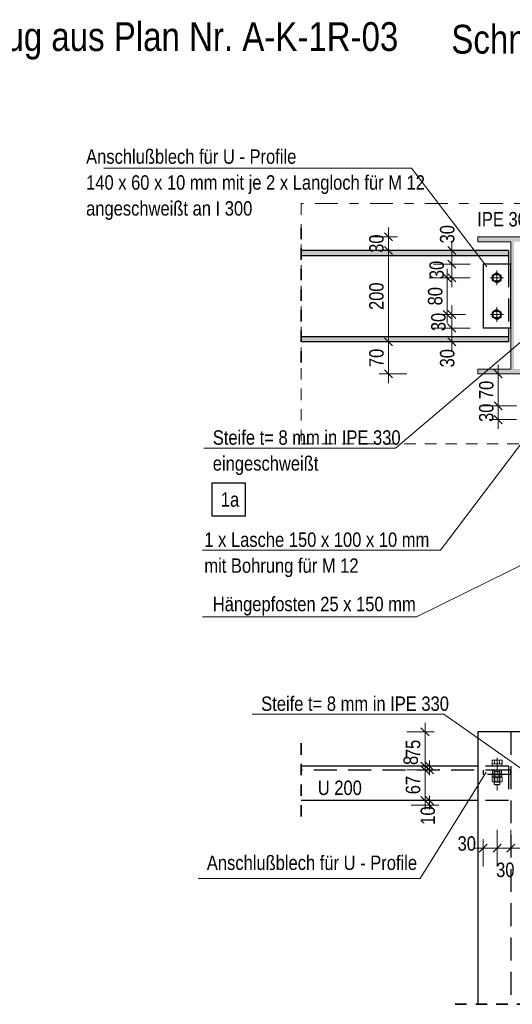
# Model space of a CAD drawing. Header units: millimetres. Extents: x 0 to 96, y -6 to 70.6.
# Tile 136 of 138: x 53.3 to 58.7, y 59.9 to 70.6. Entities that reach past the tile are written whole.
import ezdxf

# ---------------------------------------------------------------- set-up
doc = ezdxf.new("R2010")
doc.units = ezdxf.units.MM
for name, pattern in [('DASHDOT', [1, 0.5, -0.25, 0, -0.25]), ('HIDDEN', [0.375, 0.25, -0.125]), ('HIDDENX2', [0.75, 0.5, -0.25])]:
    doc.linetypes.add(name, pattern=pattern)
doc.layers.add('Schraffuren', color=7, linetype='Continuous', lineweight=20)
doc.styles.add('Arial Narrow', font='ARIALN.TTF')
doc.dimstyles.new('Arch_Strakon_dimstyle', dxfattribs={"dimtxt": 15.75, "dimasz": 1, "dimexe": 1.25, "dimexo": 0.0625, "dimgap": 1, "dimtad": 0, "dimdec": 3, "dimzin": 12, "dimdsep": 46, "dimtxsty": 'Arial Narrow', "dimblk": 'Arrowhead_Tick', "dimsah": 1, "dimcen": 0, "dimse1": 1, "dimse2": 1, "dimclrd": 6, "dimclrt": 2, "dimazin": 0, "dimtfac": 1, "dimtdec": 4, "dimtmove": 0, "dimatfit": 3, "dimldrblk": 'NONE', "dimfxl": 1, "dimtvp": 1, "dimtolj": 1, "dimtzin": 0, "dimlwd": 13, "dimarcsym": 2})

# ---------------------------------------------------------------- blocks, each defined once
blk = doc.blocks.new('Arrowhead_Tick')
at = {"color": 0, "linetype": 'Continuous', "lineweight": -2}
for p, q in [((0, 20), (0, -10)), ((-1, 0), (0, 0)), ((10, 0), (0, 0))]:
    blk.add_line(p, q, dxfattribs=at)
at = {"color": 2, "linetype": 'Continuous', "lineweight": 35}
blk.add_line((4.4, 4.4), (-4.4, -4.4), dxfattribs=at)
blk = doc.blocks.new('*D671')
at = {"color": 6, "linetype": 'Continuous', "lineweight": 13}
blk.add_line((58.572, 66.268), (58.572, 66.398), dxfattribs=at)
at = {"layer": 'Defpoints', "color": 0}
for p in [(58.572, 66.408), (58.961, 66.408), (58.961, 66.258)]:
    blk.add_point(p, dxfattribs=at)
at = {"color": 6, "lineweight": 13, "xscale": 0.01, "yscale": 0.01, "zscale": 0.01}
for p, rotation in [((58.572, 66.408), 90), ((58.572, 66.258), 270)]:
    blk.add_blockref('Arrowhead_Tick', p, dxfattribs=dict(at, rotation=rotation))
at = {"color": 2, "lineweight": 35, "insert": (58.442, 66.333), "char_height": 0.1575, "attachment_point": 5, "rotation": 90, "style": 'Arial Narrow'}
blk.add_mtext('\\A1;30', dxfattribs=at)
blk = doc.blocks.new('_None')
blk = doc.blocks.new('*D672')
at = {"color": 6, "linetype": 'Continuous', "lineweight": 13}
blk.add_line((58.572, 66.418), (58.572, 66.748), dxfattribs=at)
at = {"layer": 'Defpoints', "color": 0}
for p in [(58.572, 66.758), (58.961, 66.758), (58.961, 66.408)]:
    blk.add_point(p, dxfattribs=at)
at = {"color": 6, "lineweight": 13, "xscale": 0.01, "yscale": 0.01, "zscale": 0.01}
for p, rotation in [((58.572, 66.758), 90), ((58.572, 66.408), 270)]:
    blk.add_blockref('Arrowhead_Tick', p, dxfattribs=dict(at, rotation=rotation))
at = {"color": 2, "lineweight": 35, "insert": (58.442, 66.583), "char_height": 0.1575, "attachment_point": 5, "rotation": 90, "style": 'Arial Narrow'}
blk.add_mtext('\\A1;70', dxfattribs=at)
blk = doc.blocks.new('*D673')
at = {"color": 6, "linetype": 'Continuous', "lineweight": 13}
blk.add_line((57.372, 66.768), (57.372, 67.098), dxfattribs=at)
at = {"layer": 'Defpoints', "color": 0}
for p in [(56.421, 67.108), (57.372, 67.108), (58.351, 66.758)]:
    blk.add_point(p, dxfattribs=at)
at = {"color": 6, "lineweight": 13, "xscale": 0.01, "yscale": 0.01, "zscale": 0.01}
for p, rotation in [((57.372, 67.108), 90), ((57.372, 66.758), 270)]:
    blk.add_blockref('Arrowhead_Tick', p, dxfattribs=dict(at, rotation=rotation))
at = {"color": 2, "lineweight": 35, "insert": (57.242, 66.933), "char_height": 0.1575, "attachment_point": 5, "rotation": 90, "style": 'Arial Narrow'}
blk.add_mtext('\\A1;70', dxfattribs=at)
blk = doc.blocks.new('*D674')
at = {"color": 6, "linetype": 'Continuous', "lineweight": 13}
blk.add_line((57.372, 67.118), (57.372, 68.098), dxfattribs=at)
at = {"layer": 'Defpoints', "color": 0}
for p in [(56.421, 68.108), (57.372, 68.108), (56.421, 67.108)]:
    blk.add_point(p, dxfattribs=at)
at = {"color": 6, "lineweight": 13, "xscale": 0.01, "yscale": 0.01, "zscale": 0.01}
for p, rotation in [((57.372, 68.108), 90), ((57.372, 67.108), 270)]:
    blk.add_blockref('Arrowhead_Tick', p, dxfattribs=dict(at, rotation=rotation))
at = {"color": 2, "lineweight": 35, "insert": (57.242, 67.608), "char_height": 0.1575, "attachment_point": 5, "rotation": 90, "style": 'Arial Narrow'}
blk.add_mtext('\\A1;200', dxfattribs=at)
blk = doc.blocks.new('*D675')
at = {"color": 6, "linetype": 'Continuous', "lineweight": 13}
blk.add_line((57.372, 68.118), (57.372, 68.248), dxfattribs=at)
at = {"layer": 'Defpoints', "color": 0}
for p in [(57.372, 68.258), (58.351, 68.258), (56.421, 68.108)]:
    blk.add_point(p, dxfattribs=at)
at = {"color": 6, "lineweight": 13, "xscale": 0.01, "yscale": 0.01, "zscale": 0.01}
for p, rotation in [((57.372, 68.258), 90), ((57.372, 68.108), 270)]:
    blk.add_blockref('Arrowhead_Tick', p, dxfattribs=dict(at, rotation=rotation))
at = {"color": 2, "lineweight": 35, "insert": (57.242, 68.183), "char_height": 0.1575, "attachment_point": 5, "rotation": 90, "style": 'Arial Narrow'}
blk.add_mtext('\\A1;30', dxfattribs=at)
blk = doc.blocks.new('*D676')
at = {"color": 6, "linetype": 'Continuous', "lineweight": 13}
blk.add_line((58.065, 67.118), (58.065, 67.248), dxfattribs=at)
at = {"layer": 'Defpoints', "color": 0}
for p in [(58.065, 67.258), (58.406, 67.258), (58.683, 67.108)]:
    blk.add_point(p, dxfattribs=at)
at = {"color": 6, "lineweight": 13, "xscale": 0.01, "yscale": 0.01, "zscale": 0.01}
for p, rotation in [((58.065, 67.258), 90), ((58.065, 67.108), 270)]:
    blk.add_blockref('Arrowhead_Tick', p, dxfattribs=dict(at, rotation=rotation))
at = {"color": 2, "lineweight": 35, "insert": (58.015, 66.93), "char_height": 0.1575, "attachment_point": 5, "rotation": 90, "style": 'Arial Narrow'}
blk.add_mtext('\\A1;30', dxfattribs=at)
blk = doc.blocks.new('*D677')
at = {"color": 6, "linetype": 'Continuous', "lineweight": 13}
blk.add_line((58.065, 67.268), (58.065, 67.398), dxfattribs=at)
at = {"layer": 'Defpoints', "color": 0}
for p in [(58.065, 67.408), (58.509, 67.408), (58.406, 67.258)]:
    blk.add_point(p, dxfattribs=at)
at = {"color": 6, "lineweight": 13, "xscale": 0.01, "yscale": 0.01, "zscale": 0.01}
for p, rotation in [((58.065, 67.408), 90), ((58.065, 67.258), 270)]:
    blk.add_blockref('Arrowhead_Tick', p, dxfattribs=dict(at, rotation=rotation))
at = {"color": 2, "lineweight": 35, "insert": (57.919, 67.326), "char_height": 0.1575, "attachment_point": 5, "rotation": 90, "style": 'Arial Narrow'}
blk.add_mtext('\\A1;30', dxfattribs=at)
blk = doc.blocks.new('*D678')
at = {"color": 6, "linetype": 'Continuous', "lineweight": 13}
blk.add_line((58.015, 67.418), (58.015, 67.798), dxfattribs=at)
at = {"layer": 'Defpoints', "color": 0}
for p in [(58.015, 67.808), (58.509, 67.808), (58.509, 67.408)]:
    blk.add_point(p, dxfattribs=at)
at = {"color": 6, "lineweight": 13, "xscale": 0.01, "yscale": 0.01, "zscale": 0.01}
for p, rotation in [((58.015, 67.808), 90), ((58.015, 67.408), 270)]:
    blk.add_blockref('Arrowhead_Tick', p, dxfattribs=dict(at, rotation=rotation))
at = {"color": 2, "lineweight": 35, "insert": (57.884, 67.608), "char_height": 0.1575, "attachment_point": 5, "rotation": 90, "style": 'Arial Narrow'}
blk.add_mtext('\\A1;80', dxfattribs=at)
blk = doc.blocks.new('*D679')
at = {"color": 6, "linetype": 'Continuous', "lineweight": 13}
blk.add_line((58.065, 67.818), (58.065, 67.948), dxfattribs=at)
at = {"layer": 'Defpoints', "color": 0}
for p in [(58.065, 67.958), (58.406, 67.958), (58.509, 67.808)]:
    blk.add_point(p, dxfattribs=at)
at = {"color": 6, "lineweight": 13, "xscale": 0.01, "yscale": 0.01, "zscale": 0.01}
for p, rotation in [((58.065, 67.958), 90), ((58.065, 67.808), 270)]:
    blk.add_blockref('Arrowhead_Tick', p, dxfattribs=dict(at, rotation=rotation))
at = {"color": 2, "lineweight": 35, "insert": (57.9, 67.895), "char_height": 0.1575, "attachment_point": 5, "rotation": 90, "style": 'Arial Narrow'}
blk.add_mtext('\\A1;30', dxfattribs=at)
blk = doc.blocks.new('*D680')
at = {"color": 6, "linetype": 'Continuous', "lineweight": 13}
blk.add_line((58.065, 67.968), (58.065, 68.098), dxfattribs=at)
at = {"layer": 'Defpoints', "color": 0}
for p in [(58.065, 68.108), (58.683, 68.108), (58.406, 67.958)]:
    blk.add_point(p, dxfattribs=at)
at = {"color": 6, "lineweight": 13, "xscale": 0.01, "yscale": 0.01, "zscale": 0.01}
for p, rotation in [((58.065, 68.108), 90), ((58.065, 67.958), 270)]:
    blk.add_blockref('Arrowhead_Tick', p, dxfattribs=dict(at, rotation=rotation))
at = {"color": 2, "lineweight": 35, "insert": (58.015, 68.286), "char_height": 0.1575, "attachment_point": 5, "rotation": 90, "style": 'Arial Narrow'}
blk.add_mtext('\\A1;30', dxfattribs=at)
blk = doc.blocks.new('*D702')
at = {"color": 6, "linetype": 'Continuous', "lineweight": 13}
blk.add_line((58.416, 61.571), (58.549, 61.571), dxfattribs=at)
at = {"layer": 'Defpoints', "color": 0}
for p in [(58.559, 62.56), (58.406, 62.375), (58.559, 61.571)]:
    blk.add_point(p, dxfattribs=at)
at = {"color": 6, "lineweight": 13, "xscale": 0.01, "yscale": 0.01, "zscale": 0.01}
blk.add_blockref('Arrowhead_Tick', (58.559, 61.571), dxfattribs=at)
at = {"color": 6, "lineweight": 13, "xscale": 0.01, "yscale": 0.01, "zscale": 0.01, "rotation": 180}
blk.add_blockref('Arrowhead_Tick', (58.406, 61.571), dxfattribs=at)
at = {"color": 2, "lineweight": 35, "insert": (58.228, 61.621), "char_height": 0.1575, "attachment_point": 5, "style": 'Arial Narrow'}
blk.add_mtext('\\A1;30', dxfattribs=at)
blk = doc.blocks.new('*D703')
at = {"color": 6, "linetype": 'Continuous', "lineweight": 13}
blk.add_line((58.569, 61.571), (58.698, 61.571), dxfattribs=at)
at = {"layer": 'Defpoints', "color": 0}
for p in [(58.708, 62.843), (58.559, 62.56), (58.708, 61.571)]:
    blk.add_point(p, dxfattribs=at)
at = {"color": 6, "lineweight": 13, "xscale": 0.01, "yscale": 0.01, "zscale": 0.01}
blk.add_blockref('Arrowhead_Tick', (58.708, 61.571), dxfattribs=at)
at = {"color": 6, "lineweight": 13, "xscale": 0.01, "yscale": 0.01, "zscale": 0.01, "rotation": 180}
blk.add_blockref('Arrowhead_Tick', (58.559, 61.571), dxfattribs=at)
at = {"color": 2, "lineweight": 35, "insert": (58.649, 61.333), "char_height": 0.1575, "attachment_point": 5, "style": 'Arial Narrow'}
blk.add_mtext('\\A1;30', dxfattribs=at)
blk = doc.blocks.new('*D704')
at = {"color": 6, "linetype": 'Continuous', "lineweight": 13}
blk.add_line((57.772, 62.103), (57.772, 62.418), dxfattribs=at)
at = {"layer": 'Defpoints', "color": 0}
for p in [(57.772, 62.428), (58.843, 62.428), (58.961, 62.093)]:
    blk.add_point(p, dxfattribs=at)
at = {"color": 6, "lineweight": 13, "xscale": 0.01, "yscale": 0.01, "zscale": 0.01}
for p, rotation in [((57.772, 62.428), 90), ((57.772, 62.093), 270)]:
    blk.add_blockref('Arrowhead_Tick', p, dxfattribs=dict(at, rotation=rotation))
at = {"color": 2, "lineweight": 35, "insert": (57.642, 62.261), "char_height": 0.1575, "attachment_point": 5, "rotation": 90, "style": 'Arial Narrow'}
blk.add_mtext('\\A1;67', dxfattribs=at)
blk = doc.blocks.new('*D705')
at = {"color": 6, "linetype": 'Continuous', "lineweight": 13}
for p, q in [((57.822, 62.478), (57.822, 62.488)), ((57.822, 62.428), (57.822, 62.468)), ((57.822, 62.418), (57.822, 62.408))]:
    blk.add_line(p, q, dxfattribs=at)
at = {"layer": 'Defpoints', "color": 0}
for p in [(57.822, 62.468), (58.843, 62.468), (58.843, 62.428)]:
    blk.add_point(p, dxfattribs=at)
at = {"color": 6, "lineweight": 13, "xscale": 0.01, "yscale": 0.01, "zscale": 0.01}
for p, rotation in [((57.822, 62.428), 90), ((57.822, 62.468), 270)]:
    blk.add_blockref('Arrowhead_Tick', p, dxfattribs=dict(at, rotation=rotation))
at = {"color": 2, "lineweight": 35, "insert": (57.617, 62.531), "char_height": 0.1575, "attachment_point": 5, "rotation": 90, "style": 'Arial Narrow'}
blk.add_mtext('\\A1;8', dxfattribs=at)
blk = doc.blocks.new('*D706')
at = {"color": 6, "linetype": 'Continuous', "lineweight": 13}
blk.add_line((57.772, 62.478), (57.772, 62.833), dxfattribs=at)
at = {"layer": 'Defpoints', "color": 0}
for p in [(57.772, 62.843), (58.961, 62.843), (58.843, 62.468)]:
    blk.add_point(p, dxfattribs=at)
at = {"color": 6, "lineweight": 13, "xscale": 0.01, "yscale": 0.01, "zscale": 0.01}
for p, rotation in [((57.772, 62.843), 90), ((57.772, 62.468), 270)]:
    blk.add_blockref('Arrowhead_Tick', p, dxfattribs=dict(at, rotation=rotation))
at = {"color": 2, "lineweight": 35, "insert": (57.642, 62.656), "char_height": 0.1575, "attachment_point": 5, "rotation": 90, "style": 'Arial Narrow'}
blk.add_mtext('\\A1;75', dxfattribs=at)
blk = doc.blocks.new('*D709')
at = {"color": 6, "linetype": 'Continuous', "lineweight": 13}
for p, q in [((57.822, 62.103), (57.822, 62.113)), ((57.822, 62.043), (57.822, 62.093)), ((57.822, 62.033), (57.822, 62.023))]:
    blk.add_line(p, q, dxfattribs=at)
at = {"layer": 'Defpoints', "color": 0}
for p in [(57.822, 62.093), (59.011, 62.093), (59.101, 62.043)]:
    blk.add_point(p, dxfattribs=at)
at = {"color": 6, "lineweight": 13, "xscale": 0.01, "yscale": 0.01, "zscale": 0.01}
for p, rotation in [((57.822, 62.043), 90), ((57.822, 62.093), 270)]:
    blk.add_blockref('Arrowhead_Tick', p, dxfattribs=dict(at, rotation=rotation))
at = {"color": 2, "lineweight": 35, "insert": (57.803, 61.927), "char_height": 0.1575, "attachment_point": 5, "rotation": 90, "style": 'Arial Narrow'}
blk.add_mtext('\\A1;10', dxfattribs=at)

msp = doc.modelspace()

# ---------------------------------------------------------------- hatches: boundary and pattern name
at = {"lineweight": 13, "true_color": 0x4682b4}
msp.add_hatch(color=145, dxfattribs=at).paths.add_polyline_path([(58.3506628, 66.7577972), (59.1006628, 66.7577972), (59.1006628, 66.8112972), (58.7434128, 66.8112972), (58.7434128, 68.2042972), (59.1006628, 68.2042972), (59.1006628, 68.2577972), (58.3506628, 68.2577972), (58.3506628, 68.2042972), (58.7079128, 68.2042972), (58.7079128, 66.8112972), (58.3506628, 66.8112972)])
at = {"layer": 'Schraffuren', "lineweight": 13, "true_color": 0x4682b4}
for points in [[(58.6829128, 68.1077972), (58.6829128, 68.0502972), (56.420804, 68.0502972), (56.420804, 68.1077913)], [(58.6829128, 67.1652972), (58.6829128, 67.1077972), (56.420804, 67.1077972), (56.420804, 67.1652972)]]:
    msp.add_hatch(color=145, dxfattribs=at).paths.add_polyline_path(points)

# ---------------------------------------------------------------- linework, layer by layer
at = {"color": 5, "linetype": 'Continuous', "lineweight": 18}
for p, q in [((57.6232161, 69.0073809), (54.2626967, 69.0073809)), ((57.6232161, 69.0073809), (58.448704, 67.9282825)), ((59.1006628, 68.2577972), (58.3506628, 68.2577972)), ((58.3506628, 68.2577972), (58.3506628, 68.2042972)), ((58.7079128, 68.2042972), (58.3506628, 68.2042972)), ((58.7079128, 68.2042972), (58.7079128, 66.8112972)), ((57.4481792, 65.9462142), (58.8840002, 67.164054)), ((58.7079128, 66.8112972), (58.3506628, 66.8112972)), ((58.3506628, 66.8112972), (58.3506628, 66.7577972)), ((59.1006628, 66.7577972), (58.3506628, 66.7577972)), ((57.940285, 64.8314587), (58.9998545, 66.2331809)), ((57.4481792, 65.9462142), (55.355999, 65.9462142)), ((57.940285, 64.8314587), (55.3425739, 64.8314587)), ((59.0528081, 64.7784846), (57.6801321, 64.1030047)), ((57.6801321, 64.1030047), (55.3425739, 64.1030047)), ((57.9765765, 63.0350241), (55.8843963, 63.0350241)), ((57.9765765, 63.0350241), (58.8112583, 62.4500334)), ((57.7186429, 61.2389067), (58.4385988, 62.4015666)), ((57.7186429, 61.2389067), (55.2946838, 61.2389067))]:
    msp.add_line(p, q, dxfattribs=at)
at = {"color": 9, "linetype": 'DASHDOT', "lineweight": 0, "ltscale": 0.5}
msp.add_line((62.2211754, 68.6225727), (56.420804, 68.6225727), dxfattribs=at)
at = {"color": 9, "linetype": 'HIDDEN', "lineweight": 0, "ltscale": 0.5}
for p, q in [((56.420804, 68.6225727), (56.420804, 65.9927391)), ((56.420804, 65.9927391), (62.2211754, 65.9927391))]:
    msp.add_line(p, q, dxfattribs=at)
at = {"color": 2, "linetype": 'HIDDEN', "lineweight": 35, "ltscale": 0.5}
for p, q in [((56.420804, 68.3577972), (56.420804, 66.8577972)), ((56.420804, 62.7177621), (56.420804, 61.8427621)), ((59.3506628, 59.8629906), (58.1006628, 59.8629906))]:
    msp.add_line(p, q, dxfattribs=at)
at = {"color": 3, "linetype": 'Continuous', "lineweight": 25}
for p, q in [((58.6829128, 68.1077913), (56.420804, 68.1077913)), ((58.6829128, 68.1077972), (58.6829128, 68.0502972)), ((58.6829128, 68.0502972), (56.420804, 68.0502972)), ((58.7060059, 67.9577972), (58.4060059, 67.9577972)), ((58.4060059, 67.9577972), (58.4060059, 67.2577972)), ((58.6829128, 68.0502972), (58.6829128, 67.9577972)), ((58.7060059, 67.9577972), (58.7060059, 67.2577972)), ((58.5569128, 67.8626455), (58.5094128, 67.8352213)), ((58.5569128, 67.8626455), (58.6044128, 67.8352213)), ((58.5094128, 67.7803731), (58.5094128, 67.8352213)), ((58.5569128, 67.7529489), (58.5094128, 67.7803731)), ((58.5710059, 67.8402972), (58.5410059, 67.8402972)), ((58.5710059, 67.7752972), (58.5410059, 67.7752972)), ((58.5569128, 67.7529489), (58.6044128, 67.7803731)), ((58.6044128, 67.7803731), (58.6044128, 67.8352213)), ((58.5569128, 67.4626455), (58.5094128, 67.4352213)), ((58.5094128, 67.3803731), (58.5094128, 67.4352213)), ((58.5710059, 67.4402972), (58.5410059, 67.4402972)), ((58.5569128, 67.4626455), (58.6044128, 67.4352213)), ((58.6044128, 67.3803731), (58.6044128, 67.4352213)), ((58.5569128, 67.3529489), (58.5094128, 67.3803731)), ((58.5710059, 67.3752972), (58.5410059, 67.3752972)), ((58.5569128, 67.3529489), (58.6044128, 67.3803731)), ((58.7060059, 67.2577972), (58.4060059, 67.2577972)), ((58.6829128, 67.2577972), (58.6829128, 67.1652972)), ((58.6829128, 67.1652972), (56.420804, 67.1652972)), ((58.6829128, 67.1077972), (56.420804, 67.1077972)), ((58.6829128, 67.1652972), (58.6829128, 67.1077972)), ((55.8097338, 65.563493), (55.4417683, 65.563493)), ((55.4417683, 65.563493), (55.4417683, 65.205993)), ((55.8097338, 65.205993), (55.8097338, 65.563493)), ((55.4417683, 65.205993), (55.8097338, 65.205993)), ((58.9607547, 62.8427621), (58.3506628, 62.8427621)), ((58.3506628, 62.8427621), (58.3506628, 59.8629906)), ((58.3506628, 62.4677621), (56.420804, 62.4677621)), ((58.3506628, 62.0927621), (56.420804, 62.0927621))]:
    msp.add_line(p, q, dxfattribs=at)
at = {"color": 3, "linetype": 'HIDDENX2', "lineweight": 25, "ltscale": 0.5}
for p, q in [((58.6829128, 67.9577972), (58.6829128, 67.2577972)), ((58.7079128, 62.8427621), (58.7079128, 59.8629906)), ((58.6829128, 62.4677621), (58.3506628, 62.4677621)), ((58.6829128, 62.4677621), (58.6829128, 62.0927621)), ((58.6829128, 62.4252621), (56.420804, 62.4252621)), ((58.4060059, 62.4252621), (58.4060059, 62.3752621)), ((58.7060059, 62.3752621), (58.4060059, 62.3752621)), ((58.5085059, 62.4252621), (58.5085059, 62.3752621)), ((58.6035059, 62.4252621), (58.6035059, 62.3752621)), ((58.7060059, 62.4252621), (58.6829128, 62.4252621)), ((58.7060059, 62.4252621), (58.7060059, 62.3752621)), ((58.6829128, 62.0927621), (58.3506628, 62.0927621))]:
    msp.add_line(p, q, dxfattribs=at)
at = {"color": 5, "linetype": 'DASHDOT', "lineweight": 18, "ltscale": 0.5}
for p, q in [((58.5569128, 67.8876455), (58.5569128, 67.7279489)), ((58.4844128, 67.8077972), (58.6294128, 67.8077972)), ((58.5569128, 67.4876455), (58.5569128, 67.3279489)), ((58.4844128, 67.4077972), (58.6294128, 67.4077972))]:
    msp.add_line(p, q, dxfattribs=at)
at = {"color": 6, "linetype": 'HIDDEN', "lineweight": 13, "ltscale": 0.5}
for p, q in [((58.5040645, 62.4950941), (58.5040645, 62.5314193)), ((58.613761, 62.4950941), (58.5040645, 62.4950941)), ((58.5066902, 62.4943526), (58.6123077, 62.4943526)), ((58.5066902, 62.470882), (58.5066902, 62.4943526)), ((58.6123077, 62.470882), (58.5066902, 62.470882)), ((58.5177766, 62.5350941), (58.600049, 62.5350941)), ((58.5939128, 62.4950941), (58.5239128, 62.4950941)), ((58.5289128, 62.268518), (58.5289128, 62.4900941)), ((58.5314886, 62.5314193), (58.5314886, 62.4950941)), ((58.5589128, 62.5600941), (58.5589128, 62.4950941)), ((58.5589128, 62.4950941), (58.5589128, 62.2034348)), ((58.5863369, 62.4950941), (58.5863369, 62.5313953)), ((58.5889128, 62.268518), (58.5889128, 62.4900941)), ((58.6123077, 62.4943526), (58.6123077, 62.470882)), ((58.613761, 62.4950941), (58.613761, 62.5313953)), ((58.5066902, 62.3732159), (58.6123077, 62.3732159)), ((58.5066902, 62.3497453), (58.5066902, 62.3732159)), ((58.5289128, 62.4214641), (58.5345978, 62.4100941)), ((58.5889128, 62.4100941), (58.5289128, 62.4100941)), ((58.5345978, 62.4100941), (58.5345978, 62.262833)), ((58.5889128, 62.4214641), (58.5832278, 62.4100941)), ((58.5832278, 62.4100941), (58.5832278, 62.262833)), ((58.6123077, 62.3732159), (58.6123077, 62.3497453)), ((58.5053177, 62.3424101), (58.5053177, 62.2997598)), ((58.6123077, 62.3497453), (58.5066902, 62.3497453)), ((58.5589128, 62.346085), (58.5190297, 62.346085)), ((58.5589128, 62.296085), (58.5190297, 62.296085)), ((58.5889128, 62.268518), (58.5289128, 62.268518)), ((58.5289128, 62.268518), (58.5345978, 62.262833)), ((58.5315343, 62.2998239), (58.5315343, 62.342346)), ((58.5832278, 62.262833), (58.5345978, 62.262833)), ((58.5589128, 62.286085), (58.5589128, 62.356085)), ((58.6000429, 62.346085), (58.5589128, 62.346085)), ((58.6000429, 62.296085), (58.5589128, 62.296085)), ((58.5889128, 62.268518), (58.5832278, 62.262833)), ((58.586095, 62.2997734), (58.586095, 62.3423966)), ((58.6137549, 62.3424101), (58.6137549, 62.2997598))]:
    msp.add_line(p, q, dxfattribs=at)
at = {"color": 3, "linetype": 'Continuous', "lineweight": 25}
for centre in [(58.5569128, 67.8077972), (58.5569128, 67.4077972)]:
    msp.add_circle(centre, 0.0475, dxfattribs=at)
for centre, start, end in [((58.5410059, 67.8077972), 90, 270), ((58.5710059, 67.8077972), 270, 90), ((58.5410059, 67.4077972), 90, 270), ((58.5710059, 67.4077972), 270, 90)]:
    msp.add_arc(centre, 0.0325, start, end, dxfattribs=at)
at = {"color": 6, "linetype": 'HIDDEN', "lineweight": 13, "ltscale": 0.5}
for centre, radius, start, end in [((58.5177766, 62.50767), 0.0274235, 59.99926816, 120.00072778), ((58.5239128, 62.4900941), 0.005, 0, 90.00001927), ((58.5589128, 62.4291354), 0.1058734, 74.98763156, 105.00901447), ((58.600049, 62.50767), 0.0274028, 59.9742648, 120.0257352), ((58.5939128, 62.4900941), 0.005, 90, 180), ((58.5180412, 62.3186608), 0.0269429, 59.94689733, 118.17992649), ((58.5180412, 62.3235091), 0.0269429, 241.82007351, 300.05310267), ((58.5589128, 62.2363884), 0.1094377, 75.61828522, 104.48783154), ((58.5589128, 62.4057815), 0.1094377, 255.51216846, 284.38171478), ((58.6000429, 62.3182763), 0.0278627, 60.01350169, 120.03930483), ((58.6000429, 62.3238936), 0.0278627, 239.96069517, 299.98651631)]:
    msp.add_arc(centre, radius, start, end, dxfattribs=at)

# ---------------------------------------------------------------- texts
at = {"color": 1, "lineweight": 70, "style": 'Arial Narrow'}
for s, p in [('Auszug aus Plan Nr. A-K-1R-03', (52.3866967, 70.2906442)), ('Schnitt 7 - 7    M. 1:10', (58.0596354, 70.2617231))]:
    msp.add_text(s, height=0.315, dxfattribs=at).set_placement(p)
at = {"color": 2, "lineweight": 35, "style": 'Arial Narrow'}
for s, p in [('Anschlußblech für U - Profile', (54.0702082, 69.0569573)), ('140 x 60 x 10 mm mit je 2 x Langloch für M 12', (54.0702082, 68.7734573)), ('angeschweißt an I 300', (54.0702082, 68.4899573)), ('IPE 300', (58.3429255, 68.3715735)), ('Steife t= 8 mm in IPE 330', (55.4540743, 65.9838278)), ('eingeschweißt', (55.4540743, 65.7003278)), ('1a', (55.5417683, 65.305993)), ('1 x Lasche 150 x 100 x 10 mm', (55.361366, 64.8664636)), ('mit Bohrung für M 12', (55.361366, 64.5829636)), ('Hängepfosten 25 x 150 mm', (55.4540743, 64.1626946)), ('Steife t= 8 mm in IPE 330', (55.9824717, 63.0726377)), ('U 200', (56.6006499, 62.1521151)), ('Anschlußblech für U - Profile', (55.3890181, 61.3322904))]:
    msp.add_text(s, height=0.1575, dxfattribs=at).set_placement(p)

# ---------------------------------------------------------------- dimensions: what is measured, and where the dimension line sits
at = {"lineweight": 35}
for base, p1, p2, text, override, picture, middle in [((58.0646511, 68.1077972), (58.4060059, 67.9577972), (58.6829128, 68.1077972), '30', {"dimscale": 0.01, "dimtxt": 15.75, "dimasz": 1, "dimgap": 5, "dimtad": 1, "dimjust": 4, "dimtih": 0, "dimtoh": 0, "dimdec": 6, "dimdsep": 46, "dimtxsty": 'Arial Narrow', "dimclrd": 6, "dimclrt": 2, "dimtix": 0, "dimtofl": 255, "dimtmove": 2, "dimatfit": 2, "dimfxl": 0, "dimfxlon": 0, "dimtvp": 31.746032, "dimlwd": 13}, '*D680', (58.0146511, 68.2857722)), ((57.372089, 68.2577972), (56.420804, 68.1077913), (58.3506628, 68.2577972), '30', {"dimscale": 0.01, "dimtxt": 15.75, "dimasz": 1, "dimgap": 5, "dimtad": 1, "dimjust": 0, "dimtih": 0, "dimtoh": 0, "dimdec": 6, "dimdsep": 46, "dimtxsty": 'Arial Narrow', "dimclrd": 6, "dimclrt": 2, "dimtix": 1, "dimtofl": 255, "dimtmove": 0, "dimatfit": 2, "dimfxl": 0, "dimfxlon": 0, "dimtvp": 31.746032, "dimlwd": 13}, '*D675', (57.372089, 68.1827943)), ((57.372089, 68.1077913), (56.420804, 67.1077972), (56.420804, 68.1077913), '200', {"dimscale": 0.01, "dimtxt": 15.75, "dimasz": 1, "dimgap": 5, "dimtad": 1, "dimjust": 0, "dimtih": 0, "dimtoh": 0, "dimdec": 6, "dimdsep": 46, "dimtxsty": 'Arial Narrow', "dimclrd": 6, "dimclrt": 2, "dimtix": 1, "dimtofl": 255, "dimtmove": 0, "dimatfit": 2, "dimfxl": 0, "dimfxlon": 0, "dimtvp": 31.746032, "dimlwd": 13}, '*D674', (57.372089, 67.6077943)), ((58.0646511, 67.9577972), (58.5085059, 67.8077972), (58.4060059, 67.9577972), '30', {"dimscale": 0.01, "dimtxt": 15.75, "dimasz": 1, "dimgap": 5, "dimtad": 0, "dimjust": 0, "dimtih": 0, "dimtoh": 0, "dimdec": 6, "dimdsep": 46, "dimtxsty": 'Arial Narrow', "dimclrd": 6, "dimclrt": 2, "dimtix": 0, "dimtofl": 255, "dimtmove": 2, "dimatfit": 2, "dimfxl": 0, "dimfxlon": 0, "dimtvp": 31.746032, "dimlwd": 13}, '*D679', (57.9001383, 67.8949272)), ((58.0146511, 67.8077972), (58.5085059, 67.4077972), (58.5085059, 67.8077972), '80', {"dimscale": 0.01, "dimtxt": 15.75, "dimasz": 1, "dimgap": 5, "dimtad": 1, "dimjust": 0, "dimtih": 0, "dimtoh": 0, "dimdec": 6, "dimdsep": 46, "dimtxsty": 'Arial Narrow', "dimclrd": 6, "dimclrt": 2, "dimtix": 1, "dimtofl": 255, "dimtmove": 0, "dimatfit": 2, "dimfxl": 0, "dimfxlon": 0, "dimtvp": 31.746032, "dimlwd": 13}, '*D678', (58.0146511, 67.6077972)), ((58.0646511, 67.4077972), (58.4060059, 67.2577972), (58.5085059, 67.4077972), '30', {"dimscale": 0.01, "dimtxt": 15.75, "dimasz": 1, "dimgap": 5, "dimtad": 0, "dimjust": 0, "dimtih": 0, "dimtoh": 0, "dimdec": 6, "dimdsep": 46, "dimtxsty": 'Arial Narrow', "dimclrd": 6, "dimclrt": 2, "dimtix": 0, "dimtofl": 255, "dimtmove": 2, "dimatfit": 2, "dimfxl": 0, "dimfxlon": 0, "dimtvp": 31.746032, "dimlwd": 13}, '*D677', (57.9194927, 67.3255727)), ((58.0646511, 67.2577972), (58.6829128, 67.1077972), (58.4060059, 67.2577972), '30', {"dimscale": 0.01, "dimtxt": 15.75, "dimasz": 1, "dimgap": 5, "dimtad": 1, "dimjust": 0, "dimtih": 0, "dimtoh": 0, "dimdec": 6, "dimdsep": 46, "dimtxsty": 'Arial Narrow', "dimclrd": 6, "dimclrt": 2, "dimtix": 0, "dimtofl": 255, "dimtmove": 2, "dimatfit": 2, "dimfxl": 0, "dimfxlon": 0, "dimtvp": 31.746032, "dimlwd": 13}, '*D676', (58.0146511, 66.9298222)), ((57.372089, 67.1077972), (58.3506628, 66.7577972), (56.420804, 67.1077972), '70', {"dimscale": 0.01, "dimtxt": 15.75, "dimasz": 1, "dimgap": 5, "dimtad": 1, "dimjust": 0, "dimtih": 0, "dimtoh": 0, "dimdec": 6, "dimdsep": 46, "dimtxsty": 'Arial Narrow', "dimclrd": 6, "dimclrt": 2, "dimtix": 1, "dimtofl": 255, "dimtmove": 0, "dimatfit": 2, "dimfxl": 0, "dimfxlon": 0, "dimtvp": 31.746032, "dimlwd": 13}, '*D673', (57.372089, 66.9327972)), ((58.572089, 66.7577972), (58.9607547, 66.4077972), (58.9607547, 66.7577972), '70', {"dimscale": 0.01, "dimtxt": 15.75, "dimasz": 1, "dimgap": 5, "dimtad": 1, "dimjust": 0, "dimtih": 0, "dimtoh": 0, "dimdec": 6, "dimdsep": 46, "dimtxsty": 'Arial Narrow', "dimclrd": 6, "dimclrt": 2, "dimtix": 1, "dimtofl": 255, "dimtmove": 0, "dimatfit": 2, "dimfxl": 0, "dimfxlon": 0, "dimtvp": 31.746032, "dimlwd": 13}, '*D672', (58.572089, 66.5827972)), ((58.572089, 66.4077972), (58.9607547, 66.2577972), (58.9607547, 66.4077972), '30', {"dimscale": 0.01, "dimtxt": 15.75, "dimasz": 1, "dimgap": 5, "dimtad": 1, "dimjust": 0, "dimtih": 0, "dimtoh": 0, "dimdec": 6, "dimdsep": 46, "dimtxsty": 'Arial Narrow', "dimclrd": 6, "dimclrt": 2, "dimtix": 1, "dimtofl": 255, "dimtmove": 0, "dimatfit": 2, "dimfxl": 0, "dimfxlon": 0, "dimtvp": 31.746032, "dimlwd": 13}, '*D671', (58.572089, 66.3327972)), ((57.772089, 62.8427621), (58.8425059, 62.4684937), (58.9607547, 62.8427621), '75', {"dimscale": 0.01, "dimtxt": 15.75, "dimasz": 1, "dimgap": 5, "dimtad": 1, "dimjust": 0, "dimtih": 0, "dimtoh": 0, "dimdec": 3, "dimdsep": 46, "dimtxsty": 'Arial Narrow', "dimclrd": 6, "dimclrt": 2, "dimtix": 1, "dimtofl": 255, "dimtmove": 0, "dimatfit": 2, "dimfxl": 0, "dimfxlon": 0, "dimtvp": 31.746032, "dimlwd": 13}, '*D706', (57.772089, 62.6556279)), ((57.822089, 62.4684937), (58.8425059, 62.4284937), (58.8425059, 62.4684937), '8', {"dimscale": 0.01, "dimtxt": 15.75, "dimasz": 1, "dimgap": 5, "dimtad": 0, "dimjust": 0, "dimtih": 0, "dimtoh": 0, "dimdec": 3, "dimdsep": 46, "dimtxsty": 'Arial Narrow', "dimclrd": 6, "dimclrt": 2, "dimtix": 0, "dimtofl": 255, "dimtmove": 2, "dimatfit": 2, "dimfxl": 0, "dimfxlon": 0, "dimtvp": 31.746032, "dimlwd": 13}, '*D705', (57.6165619, 62.5310612)), ((57.772089, 62.4284937), (58.9607547, 62.0927621), (58.8425059, 62.4284937), '67', {"dimscale": 0.01, "dimtxt": 15.75, "dimasz": 1, "dimgap": 5, "dimtad": 1, "dimjust": 0, "dimtih": 0, "dimtoh": 0, "dimdec": 3, "dimdsep": 46, "dimtxsty": 'Arial Narrow', "dimclrd": 6, "dimclrt": 2, "dimtix": 1, "dimtofl": 255, "dimtmove": 0, "dimatfit": 2, "dimfxl": 0, "dimfxlon": 0, "dimtvp": 31.746032, "dimlwd": 13}, '*D704', (57.772089, 62.2606279)), ((57.822089, 62.0927621), (59.1006628, 62.0427621), (59.0107547, 62.0927621), '10', {"dimscale": 0.01, "dimtxt": 15.75, "dimasz": 1, "dimgap": 5, "dimtad": 0, "dimjust": 0, "dimtih": 0, "dimtoh": 0, "dimdec": 3, "dimdsep": 46, "dimtxsty": 'Arial Narrow', "dimclrd": 6, "dimclrt": 2, "dimtix": 0, "dimtofl": 255, "dimtmove": 2, "dimatfit": 2, "dimfxl": 0, "dimfxlon": 0, "dimtvp": 31.746032, "dimlwd": 13}, '*D709', (57.8029591, 61.9268014))]:
    dim = msp.add_linear_dim(base=base, p1=p1, p2=p2, angle=90, text=text, dimstyle='Arch_Strakon_dimstyle', override=override, dxfattribs=at)
    dim.commit()
    dim.dimension.update_dxf_attribs({"geometry": picture, "text_midpoint": middle, "dimtype": 160})
for base, p1, p2, override, picture, middle in [((58.7079128, 61.5707149), (58.5589128, 62.5600941), (58.7079128, 62.8427621), {"dimscale": 0.01, "dimtxt": 15.75, "dimasz": 1, "dimgap": 5, "dimtad": 0, "dimjust": 0, "dimtih": 0, "dimtoh": 0, "dimdec": 3, "dimdsep": 46, "dimtxsty": 'Arial Narrow', "dimclrd": 6, "dimclrt": 2, "dimtix": 0, "dimtofl": 255, "dimtmove": 2, "dimatfit": 2, "dimfxl": 0, "dimfxlon": 0, "dimtvp": 31.746032, "dimlwd": 13}, '*D703', (58.6485127, 61.3327612)), ((58.5589128, 61.5707149), (58.4060059, 62.3752621), (58.5589128, 62.5600941), {"dimscale": 0.01, "dimtxt": 15.75, "dimasz": 1, "dimgap": 5, "dimtad": 1, "dimjust": 0, "dimtih": 0, "dimtoh": 0, "dimdec": 5, "dimdsep": 46, "dimtxsty": 'Arial Narrow', "dimclrd": 6, "dimclrt": 2, "dimtix": 0, "dimtofl": 255, "dimtmove": 2, "dimatfit": 2, "dimfxl": 0, "dimfxlon": 0, "dimtvp": 31.746032, "dimlwd": 13}, '*D702', (58.2280309, 61.6207149))]:
    dim = msp.add_linear_dim(base=base, p1=p1, p2=p2, text='30', dimstyle='Arch_Strakon_dimstyle', override=override, dxfattribs=at)
    dim.commit()
    dim.dimension.update_dxf_attribs({"geometry": picture, "text_midpoint": middle, "dimtype": 160})

doc.saveas('drawing.dxf')
